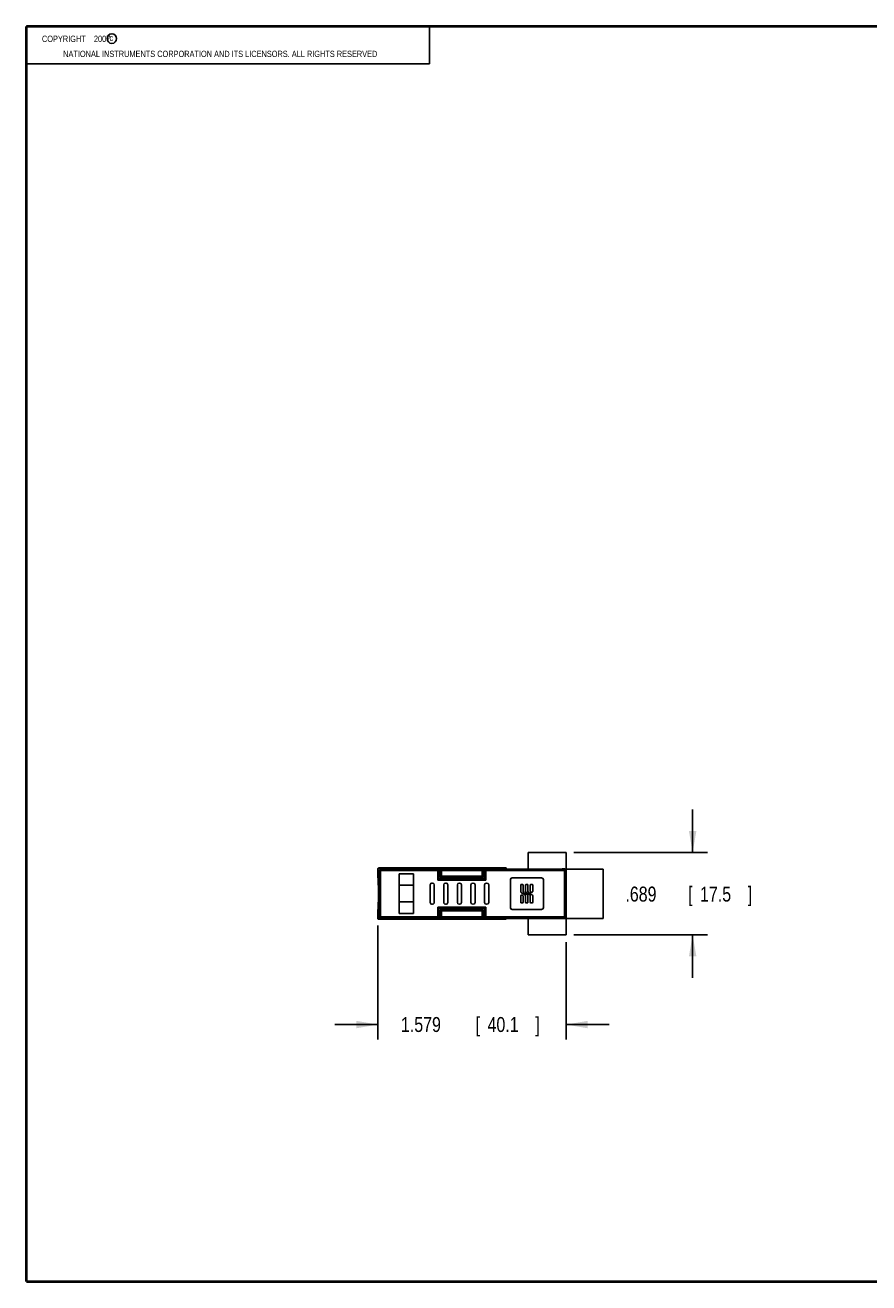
# Model space of a CAD drawing. Header units: inches. Extents: x 0.2 to 16.8, y 0.1 to 10.8.
# Tile 1 of 10: x 0.2 to 7.3, y 0.2 to 10.8. Entities that reach past the tile are written whole.
import ezdxf

# ---------------------------------------------------------------- set-up
doc = ezdxf.new("R2010")
doc.units = ezdxf.units.IN
doc.header["$LTSCALE"] = 0.935
doc.header["$MEASUREMENT"] = 0
doc.layers.get('0').update_dxf_attribs({"linetype": 'CONTINUOUS'})
doc.layers.add('DIMENSIONS', color=7, linetype='CONTINUOUS')
doc.styles.get("Standard").update_dxf_attribs({"font": 'txt', "width": 0.8})
doc.dimstyles.new('DIMSTYLE_1', dxfattribs={"dimtxt": 0.125, "dimasz": 0.18, "dimexe": 0.18, "dimexo": 0.0625, "dimgap": 0.09, "dimtad": 0, "dimtih": 1, "dimtoh": 1, "dimdec": 3, "dimzin": 4, "dimdsep": 46, "dimtxsty": 'STANDARD', "dimblk": '_FILLED', "dimblk1": '_FILLED', "dimblk2": '_FILLED', "dimcen": 0.09, "dimadec": 0, "dimazin": 0, "dimtp": 0.01, "dimtm": 0.01, "dimtfac": 1, "dimtdec": 3, "dimtofl": 0, "dimtmove": 0, "dimatfit": 3, "dimldrblk": '_FILLED', "dimfxl": 1, "dimtolj": 1, "dimtzin": 4, "dimarcsym": 0})

# ---------------------------------------------------------------- blocks, each defined once
blk = doc.blocks.new('_FILLED')
at = {"color": 0, "linetype": 'BYBLOCK'}
blk.add_solid([(0, 0), (-1, 0.174), (-1, -0.174)], dxfattribs=at)
blk = doc.blocks.new('*D0')
at = {"layer": 'DIMENSIONS', "color": 2, "linetype": 'CONTINUOUS'}
for p, q in [((3.192, 3.237), (3.192, 2.284)), ((4.77, 3.097), (4.77, 2.284)), ((3.192, 2.409), (2.832, 2.409)), ((4.77, 2.409), (5.13, 2.409))]:
    blk.add_line(p, q, dxfattribs=at)
at = {"layer": 'DIMENSIONS', "color": 2, "linetype": 'CONTINUOUS', "xscale": 0.18, "yscale": 0.18, "zscale": 0.18}
blk.add_blockref('_FILLED', (3.192, 2.409), dxfattribs=at)
at = {"layer": 'DIMENSIONS', "color": 2, "linetype": 'CONTINUOUS', "xscale": 0.18, "yscale": 0.18, "zscale": 0.18, "rotation": 180}
blk.add_blockref('_FILLED', (4.77, 2.409), dxfattribs=at)
at = {"layer": 'DIMENSIONS', "color": 2, "linetype": 'CONTINUOUS', "width": 0.8}
for s, p in [('1.579', (3.386, 2.347)), ('[', (4.011, 2.347)), ('40.1', (4.111, 2.347)), (']', (4.511, 2.347))]:
    blk.add_text(s, height=0.125, dxfattribs=at).set_placement(p)
blk = doc.blocks.new('*D1')
at = {"layer": 'DIMENSIONS', "color": 2, "linetype": 'CONTINUOUS'}
for p, q in [((5.828, 3.848), (5.828, 4.208)), ((4.833, 3.848), (5.953, 3.848)), ((4.833, 3.159), (5.953, 3.159)), ((5.828, 3.159), (5.828, 2.799))]:
    blk.add_line(p, q, dxfattribs=at)
at = {"layer": 'DIMENSIONS', "color": 2, "linetype": 'CONTINUOUS', "xscale": 0.18, "yscale": 0.18, "zscale": 0.18}
for p, rotation in [((5.828, 3.848), 270), ((5.828, 3.159), 90)]:
    blk.add_blockref('_FILLED', p, dxfattribs=dict(at, rotation=rotation))
at = {"layer": 'DIMENSIONS', "color": 2, "linetype": 'CONTINUOUS', "width": 0.8}
for s, p in [('.689', (5.265, 3.438)), ('[', (5.79, 3.438)), ('17.5', (5.89, 3.438)), (']', (6.29, 3.438))]:
    blk.add_text(s, height=0.125, dxfattribs=at).set_placement(p)

msp = doc.modelspace()

# ---------------------------------------------------------------- linework, layer by layer
at = {"color": 2, "linetype": 'CONTINUOUS'}
for p, q in [((0.25, 10.7586), (3.625, 10.7586)), ((0.25, 10.7586), (0.25, 10.4456)), ((3.625, 10.7586), (3.625, 10.4456)), ((0.25, 10.4456), (3.625, 10.4456))]:
    msp.add_line(p, q, dxfattribs=at)
at = {"color": 7, "linetype": 'CONTINUOUS'}
for p, q in [((4.4516, 3.7102), (4.4516, 3.848)), ((4.4516, 3.848), (4.7705, 3.848)), ((4.7705, 3.159), (4.7705, 3.848)), ((3.1919, 3.6498), (3.1919, 3.7086)), ((3.1919, 3.7086), (3.2037, 3.6968)), ((3.2019, 3.7186), (3.2137, 3.7068)), ((3.2019, 3.7186), (4.2665, 3.7186)), ((3.2037, 3.6968), (3.2037, 3.3111)), ((3.694, 3.6968), (3.2037, 3.6968)), ((3.2137, 3.7068), (3.2137, 3.3011)), ((3.704, 3.7068), (3.2137, 3.7068)), ((3.694, 3.6968), (3.694, 3.6174)), ((3.704, 3.6274), (3.704, 3.7186)), ((3.704, 3.7068), (3.704, 3.7068)), ((3.7149, 3.639), (3.7149, 3.7186)), ((4.0746, 3.7068), (3.7149, 3.7068)), ((3.7249, 3.6968), (3.7249, 3.649)), ((4.0646, 3.6968), (3.7249, 3.6968)), ((4.0646, 3.649), (4.0646, 3.6968)), ((4.0746, 3.639), (4.0746, 3.7186)), ((4.0865, 3.6274), (4.0865, 3.7186)), ((4.0865, 3.7068), (4.0865, 3.7068)), ((4.754, 3.7068), (4.0866, 3.7068)), ((4.0965, 3.6174), (4.0965, 3.6968)), ((4.764, 3.6968), (4.0965, 3.6968)), ((4.2665, 3.7099), (4.2665, 3.7186)), ((4.2665, 3.7102), (4.7351, 3.7102)), ((4.2665, 3.7099), (4.3728, 3.7099)), ((4.3728, 3.7084), (4.3728, 3.7102)), ((4.3728, 3.7084), (4.7351, 3.7084)), ((4.754, 3.7107), (4.7351, 3.7107)), ((4.7351, 3.7084), (4.7351, 3.7107)), ((4.754, 3.2972), (4.754, 3.7107)), ((4.7571, 3.7102), (5.0776, 3.7102)), ((4.764, 3.3072), (4.764, 3.7007)), ((5.0776, 3.2968), (5.0776, 3.7102)), ((3.1919, 3.6498), (3.1927, 3.6509)), ((3.3715, 3.6704), (3.3715, 3.3374)), ((3.491, 3.6704), (3.3715, 3.6704)), ((3.3715, 3.6702), (3.491, 3.6702)), ((3.491, 3.3374), (3.491, 3.6704)), ((3.6305, 3.5772), (3.6305, 3.4307)), ((3.6495, 3.5922), (3.6455, 3.5922)), ((3.6645, 3.4307), (3.6645, 3.5772)), ((4.0965, 3.6174), (3.694, 3.6174)), ((3.704, 3.6702), (3.7149, 3.6702)), ((4.0865, 3.6274), (3.704, 3.6274)), ((3.7149, 3.639), (4.0746, 3.639)), ((3.7249, 3.649), (4.0646, 3.649)), ((3.7445, 3.5772), (3.7445, 3.4307)), ((3.7635, 3.5922), (3.7595, 3.5922)), ((3.7785, 3.4307), (3.7785, 3.5772)), ((3.8585, 3.5772), (3.8585, 3.4307)), ((3.8775, 3.5922), (3.8735, 3.5922)), ((3.8925, 3.4307), (3.8925, 3.5772)), ((3.9725, 3.5772), (3.9725, 3.4307)), ((3.9915, 3.5922), (3.9875, 3.5922)), ((4.0065, 3.4307), (4.0065, 3.5772)), ((4.0746, 3.6702), (4.0865, 3.6702)), ((4.0865, 3.5772), (4.0865, 3.4307)), ((4.1055, 3.5922), (4.1015, 3.5922)), ((4.1205, 3.4307), (4.1205, 3.5772)), ((4.302, 3.6214), (4.302, 3.3864)), ((4.564, 3.6364), (4.317, 3.6364)), ((4.404, 3.5814), (4.394, 3.5814)), ((4.444, 3.5814), (4.434, 3.5814)), ((4.484, 3.5814), (4.474, 3.5814)), ((4.579, 3.3864), (4.579, 3.6214)), ((3.3715, 3.5744), (3.491, 3.5744)), ((4.389, 3.5764), (4.389, 3.5248)), ((4.389, 3.4864), (4.389, 3.4314)), ((4.404, 3.4914), (4.394, 3.4914)), ((4.3961, 3.512), (4.422, 3.4959)), ((4.409, 3.5248), (4.409, 3.5764)), ((4.409, 3.4314), (4.409, 3.4864)), ((4.442, 3.4959), (4.4161, 3.512)), ((4.429, 3.5764), (4.429, 3.5248)), ((4.429, 3.4831), (4.429, 3.4314)), ((4.4361, 3.512), (4.462, 3.4959)), ((4.449, 3.5248), (4.449, 3.5764)), ((4.449, 3.4314), (4.449, 3.4831)), ((4.482, 3.4959), (4.4561, 3.512)), ((4.469, 3.5764), (4.469, 3.5214)), ((4.469, 3.4831), (4.469, 3.4314)), ((4.474, 3.5164), (4.484, 3.5164)), ((4.489, 3.5214), (4.489, 3.5764)), ((4.489, 3.4314), (4.489, 3.4831)), ((3.491, 3.4344), (3.3715, 3.4344)), ((3.6455, 3.4157), (3.6495, 3.4157)), ((3.694, 3.3914), (3.694, 3.3111)), ((3.694, 3.3914), (4.0965, 3.3914)), ((3.704, 3.3814), (3.704, 3.2893)), ((3.704, 3.3814), (4.0865, 3.3814)), ((3.7149, 3.3699), (3.7149, 3.2893)), ((4.0746, 3.3699), (3.7149, 3.3699)), ((3.7595, 3.4157), (3.7635, 3.4157)), ((3.8735, 3.4157), (3.8775, 3.4157)), ((3.9875, 3.4157), (3.9915, 3.4157)), ((4.0746, 3.2893), (4.0746, 3.3699)), ((4.0865, 3.2893), (4.0865, 3.3814)), ((4.0965, 3.3111), (4.0965, 3.3914)), ((4.1015, 3.4157), (4.1055, 3.4157)), ((4.317, 3.3714), (4.564, 3.3714)), ((4.394, 3.4264), (4.404, 3.4264)), ((4.434, 3.4264), (4.444, 3.4264)), ((4.474, 3.4264), (4.484, 3.4264)), ((3.1919, 3.2993), (3.1919, 3.3581)), ((3.1927, 3.357), (3.1919, 3.3581)), ((3.2037, 3.3111), (3.1919, 3.2993)), ((3.2137, 3.3011), (3.2019, 3.2893)), ((3.2019, 3.2893), (4.2665, 3.2893)), ((3.2037, 3.3111), (3.694, 3.3111)), ((3.2137, 3.3011), (3.704, 3.3011)), ((3.3715, 3.3377), (3.491, 3.3377)), ((3.3715, 3.3374), (3.491, 3.3374)), ((3.704, 3.3377), (3.7149, 3.3377)), ((3.704, 3.3011), (3.704, 3.3011)), ((3.7149, 3.3011), (4.0746, 3.3011)), ((3.7249, 3.3599), (3.7249, 3.3111)), ((4.0646, 3.3599), (3.7249, 3.3599)), ((3.7249, 3.3111), (4.0646, 3.3111)), ((4.0646, 3.3111), (4.0646, 3.3599)), ((4.0746, 3.3377), (4.0865, 3.3377)), ((4.0865, 3.3011), (4.0865, 3.3011)), ((4.0866, 3.3011), (4.754, 3.3011)), ((4.0965, 3.3111), (4.764, 3.3111)), ((4.2665, 3.298), (4.3728, 3.298)), ((4.2665, 3.2893), (4.2665, 3.298)), ((4.2665, 3.2968), (5.0776, 3.2968)), ((4.3728, 3.2995), (4.7351, 3.2995)), ((4.3728, 3.2968), (4.3728, 3.2995)), ((4.4516, 3.159), (4.4516, 3.2968)), ((4.7351, 3.2968), (4.7351, 3.2995)), ((4.754, 3.2972), (4.7351, 3.2972)), ((4.4516, 3.159), (4.7705, 3.159))]:
    msp.add_line(p, q, dxfattribs=at)
at = {"color": 7, "linetype": 'CONTINUOUS', "const_width": 0.02}
for points in [[(0.25, 10.7586), (0.25, 0.2586)], [(16.75, 10.7586), (0.25, 10.7586)], [(0.25, 0.2586), (16.75, 0.2586)]]:
    msp.add_lwpolyline(points, dxfattribs=at)
at = {"color": 2, "linetype": 'CONTINUOUS'}
msp.add_circle((0.9659, 10.6562), 0.0403, dxfattribs=at)
at = {"color": 7, "linetype": 'CONTINUOUS'}
for centre, radius, start, end in [((3.6455, 3.5772), 0.015, 90, 180), ((3.6495, 3.5772), 0.015, 0, 90), ((3.7595, 3.5772), 0.015, 90, 180), ((3.7635, 3.5772), 0.015, 0, 90), ((3.8735, 3.5772), 0.015, 90, 180), ((3.8775, 3.5772), 0.015, 0, 90), ((3.9875, 3.5772), 0.015, 90, 180), ((3.9915, 3.5772), 0.015, 0, 90), ((4.1015, 3.5772), 0.015, 90, 180), ((4.1055, 3.5772), 0.015, 0, 90), ((4.317, 3.6214), 0.015, 90, 180), ((4.394, 3.5764), 0.005, 90, 180), ((4.404, 3.5764), 0.005, 0, 90), ((4.434, 3.5764), 0.005, 90, 180), ((4.444, 3.5764), 0.005, 0, 90), ((4.474, 3.5764), 0.005, 90, 180), ((4.484, 3.5764), 0.005, 0, 90), ((4.564, 3.6214), 0.015, 0, 90), ((4.404, 3.5248), 0.015, 180, 237.99462), ((4.394, 3.4864), 0.005, 90, 180), ((4.404, 3.4864), 0.005, 0, 90), ((4.424, 3.5248), 0.015, 180, 237.99462), ((4.414, 3.4831), 0.015, 0, 57.99462), ((4.444, 3.5248), 0.015, 180, 237.99462), ((4.434, 3.4831), 0.015, 0, 57.99462), ((4.464, 3.5248), 0.015, 180, 237.99462), ((4.454, 3.4831), 0.015, 0, 57.99462), ((4.474, 3.5214), 0.005, 180, 270), ((4.474, 3.4831), 0.015, 0, 57.99462), ((4.484, 3.5214), 0.005, 270, 360), ((3.6455, 3.4307), 0.015, 180, 270), ((3.6495, 3.4307), 0.015, 270, 360), ((3.7595, 3.4307), 0.015, 180, 270), ((3.7635, 3.4307), 0.015, 270, 360), ((3.8735, 3.4307), 0.015, 180, 270), ((3.8775, 3.4307), 0.015, 270, 360), ((3.9875, 3.4307), 0.015, 180, 270), ((3.9915, 3.4307), 0.015, 270, 360), ((4.1015, 3.4307), 0.015, 180, 270), ((4.1055, 3.4307), 0.015, 270, 360), ((4.317, 3.3864), 0.015, 180, 270), ((4.394, 3.4314), 0.005, 180, 270), ((4.404, 3.4314), 0.005, 270, 360), ((4.434, 3.4314), 0.005, 180, 270), ((4.444, 3.4314), 0.005, 270, 360), ((4.474, 3.4314), 0.005, 180, 270), ((4.484, 3.4314), 0.005, 270, 360), ((4.564, 3.3864), 0.015, 270, 360)]:
    msp.add_arc(centre, radius, start, end, dxfattribs=at)
for points, knots in [([(3.1919, 3.7086), (3.1919, 3.7096), (3.1922, 3.7117), (3.1937, 3.7146), (3.1959, 3.7168), (3.1988, 3.7183), (3.2009, 3.7186), (3.2019, 3.7186)], [0, 0, 0, 0, 0.2002392, 0.4001199, 0.5998801, 0.7997608, 1, 1, 1, 1]), ([(3.2037, 3.6968), (3.2037, 3.6978), (3.204, 3.6999), (3.2055, 3.7027), (3.2077, 3.705), (3.2106, 3.7064), (3.2127, 3.7068), (3.2137, 3.7068)], [0, 0, 0, 0, 0.1980962, 0.398487, 0.5988903, 0.7994761, 1, 1, 1, 1]), ([(3.704, 3.7068), (3.7039, 3.7067), (3.7035, 3.7063), (3.7026, 3.7054), (3.7012, 3.7039), (3.6992, 3.702), (3.6968, 3.6995), (3.695, 3.6977), (3.694, 3.6968)], [0, 0, 0, 0, 0.0343821, 0.1243677, 0.2700144, 0.4676067, 0.7122523, 1, 1, 1, 1]), ([(3.7149, 3.7068), (3.7151, 3.7067), (3.7155, 3.7063), (3.7164, 3.7054), (3.7178, 3.7039), (3.7198, 3.702), (3.7222, 3.6995), (3.724, 3.6977), (3.7249, 3.6968)], [0, 0, 0, 0, 0.0343821, 0.1243677, 0.2700144, 0.4676067, 0.7122523, 1, 1, 1, 1]), ([(4.0746, 3.7068), (4.0745, 3.7067), (4.0741, 3.7063), (4.0732, 3.7054), (4.0718, 3.7039), (4.0698, 3.702), (4.0674, 3.6995), (4.0656, 3.6977), (4.0646, 3.6968)], [0, 0, 0, 0, 0.0343821, 0.1243677, 0.2700144, 0.4676067, 0.7122523, 1, 1, 1, 1]), ([(4.0866, 3.7068), (4.0867, 3.7067), (4.0871, 3.7063), (4.088, 3.7054), (4.0894, 3.7039), (4.0914, 3.702), (4.0938, 3.6995), (4.0956, 3.6977), (4.0965, 3.6968)], [0, 0, 0, 0, 0.0343821, 0.1243677, 0.2700144, 0.4676067, 0.7122523, 1, 1, 1, 1]), ([(4.754, 3.7107), (4.7551, 3.7107), (4.7572, 3.7104), (4.76, 3.7089), (4.7623, 3.7067), (4.7637, 3.7038), (4.764, 3.7017), (4.764, 3.7007)], [0, 0, 0, 0, 0.199876, 0.3997994, 0.5997993, 0.799876, 1, 1, 1, 1]), ([(4.754, 3.7068), (4.7551, 3.7068), (4.7572, 3.7065), (4.76, 3.705), (4.7623, 3.7028), (4.7637, 3.6999), (4.764, 3.6978), (4.764, 3.6968)], [0, 0, 0, 0, 0.1981334, 0.3985547, 0.5989276, 0.7994755, 1, 1, 1, 1]), ([(3.1919, 3.6498), (3.1926, 3.6481), (3.1933, 3.643), (3.1943, 3.6337), (3.1951, 3.621), (3.1959, 3.6058), (3.1965, 3.5888), (3.197, 3.5708), (3.1974, 3.552), (3.1976, 3.5329), (3.1977, 3.5136), (3.1977, 3.4943), (3.1976, 3.475), (3.1974, 3.4559), (3.197, 3.4371), (3.1965, 3.4191), (3.1959, 3.4021), (3.1951, 3.3869), (3.1943, 3.3742), (3.1933, 3.3649), (3.1926, 3.3598), (3.1919, 3.3581)], [0, 0, 0, 0, 0.0191638, 0.052199, 0.09663, 0.1495655, 0.20831, 0.270712, 0.3352113, 0.4007963, 0.4668808, 0.5331193, 0.5992036, 0.6647886, 0.729288, 0.79169, 0.8504345, 0.9033699, 0.9478009, 0.9808362, 1, 1, 1, 1]), ([(3.1928, 3.6506), (3.1929, 3.6506), (3.1945, 3.6509), (3.1941, 3.6436), (3.196, 3.6371), (3.1965, 3.6239), (3.1974, 3.609), (3.1981, 3.5916), (3.1986, 3.5731), (3.199, 3.5537), (3.1992, 3.5339), (3.1993, 3.514), (3.1993, 3.4939), (3.1992, 3.474), (3.199, 3.4542), (3.1986, 3.4348), (3.1981, 3.4163), (3.1974, 3.3989), (3.1965, 3.384), (3.196, 3.3708), (3.1941, 3.3643), (3.1945, 3.3569), (3.1929, 3.3573), (3.1928, 3.3573)], [0, 0, 0, 0, 0.0010772, 0.0158335, 0.0458673, 0.0887885, 0.1414934, 0.2009515, 0.2646598, 0.3307846, 0.3981267, 0.4659951, 0.5340044, 0.6018728, 0.6692151, 0.7353399, 0.7990482, 0.8585063, 0.9112112, 0.9541325, 0.9841663, 0.9989228, 1, 1, 1, 1]), ([(3.704, 3.6274), (3.704, 3.6274), (3.7036, 3.627), (3.7027, 3.6261), (3.7013, 3.6247), (3.6993, 3.6227), (3.6968, 3.6202), (3.695, 3.6184), (3.694, 3.6174)], [0, 0, 0, 0, 0.0277788, 0.1135417, 0.2577958, 0.4570063, 0.7058135, 1, 1, 1, 1]), ([(3.7149, 3.639), (3.715, 3.6391), (3.7154, 3.6394), (3.7163, 3.6403), (3.7177, 3.6417), (3.7197, 3.6437), (3.7221, 3.6462), (3.724, 3.648), (3.7249, 3.649)], [0, 0, 0, 0, 0.0277788, 0.1135417, 0.2577958, 0.4570063, 0.7058135, 1, 1, 1, 1]), ([(4.0746, 3.639), (4.0745, 3.6391), (4.0742, 3.6394), (4.0733, 3.6403), (4.0719, 3.6417), (4.0699, 3.6437), (4.0674, 3.6462), (4.0656, 3.648), (4.0646, 3.649)], [0, 0, 0, 0, 0.0277788, 0.1135417, 0.2577958, 0.4570063, 0.7058135, 1, 1, 1, 1]), ([(4.0865, 3.6274), (4.0866, 3.6274), (4.087, 3.627), (4.0879, 3.6261), (4.0893, 3.6247), (4.0913, 3.6227), (4.0938, 3.6202), (4.0956, 3.6184), (4.0965, 3.6174)], [0, 0, 0, 0, 0.0277788, 0.1135417, 0.2577958, 0.4570063, 0.7058135, 1, 1, 1, 1]), ([(3.704, 3.3814), (3.704, 3.3815), (3.7036, 3.3819), (3.7027, 3.3828), (3.7013, 3.3842), (3.6993, 3.3862), (3.6968, 3.3887), (3.695, 3.3905), (3.694, 3.3914)], [0, 0, 0, 0, 0.0277788, 0.1135417, 0.2577958, 0.4570063, 0.7058135, 1, 1, 1, 1]), ([(3.7149, 3.3699), (3.715, 3.3698), (3.7154, 3.3695), (3.7163, 3.3686), (3.7177, 3.3672), (3.7197, 3.3652), (3.7221, 3.3627), (3.724, 3.3609), (3.7249, 3.3599)], [0, 0, 0, 0, 0.0277788, 0.1135417, 0.2577958, 0.4570063, 0.7058135, 1, 1, 1, 1]), ([(4.0746, 3.3699), (4.0745, 3.3698), (4.0742, 3.3695), (4.0733, 3.3686), (4.0719, 3.3672), (4.0699, 3.3652), (4.0674, 3.3627), (4.0656, 3.3609), (4.0646, 3.3599)], [0, 0, 0, 0, 0.0277788, 0.1135417, 0.2577958, 0.4570063, 0.7058135, 1, 1, 1, 1]), ([(4.0865, 3.3814), (4.0866, 3.3815), (4.087, 3.3819), (4.0879, 3.3828), (4.0893, 3.3842), (4.0913, 3.3862), (4.0938, 3.3887), (4.0956, 3.3905), (4.0965, 3.3914)], [0, 0, 0, 0, 0.0277788, 0.1135417, 0.2577958, 0.4570063, 0.7058135, 1, 1, 1, 1]), ([(3.1919, 3.2993), (3.1919, 3.2983), (3.1922, 3.2962), (3.1937, 3.2933), (3.1959, 3.2911), (3.1988, 3.2896), (3.2009, 3.2893), (3.2019, 3.2893)], [0, 0, 0, 0, 0.2002392, 0.4001199, 0.5998801, 0.7997608, 1, 1, 1, 1]), ([(3.2137, 3.3011), (3.2127, 3.3011), (3.2106, 3.3014), (3.2077, 3.3029), (3.2055, 3.3051), (3.204, 3.308), (3.2037, 3.3101), (3.2037, 3.3111)], [0, 0, 0, 0, 0.1999589, 0.3999786, 0.6000214, 0.8000411, 1, 1, 1, 1]), ([(3.704, 3.3011), (3.7039, 3.3012), (3.7035, 3.3016), (3.7026, 3.3025), (3.7012, 3.304), (3.6992, 3.3059), (3.6968, 3.3084), (3.695, 3.3101), (3.694, 3.3111)], [0, 0, 0, 0, 0.0343821, 0.1243677, 0.2700144, 0.4676067, 0.7122523, 1, 1, 1, 1]), ([(3.7149, 3.3011), (3.7151, 3.3012), (3.7155, 3.3016), (3.7164, 3.3025), (3.7178, 3.304), (3.7198, 3.3059), (3.7222, 3.3084), (3.724, 3.3101), (3.7249, 3.3111)], [0, 0, 0, 0, 0.0343821, 0.1243677, 0.2700144, 0.4676067, 0.7122523, 1, 1, 1, 1]), ([(4.0746, 3.3011), (4.0745, 3.3012), (4.0741, 3.3016), (4.0732, 3.3025), (4.0718, 3.304), (4.0698, 3.3059), (4.0674, 3.3084), (4.0656, 3.3101), (4.0646, 3.3111)], [0, 0, 0, 0, 0.0343821, 0.1243677, 0.2700144, 0.4676067, 0.7122523, 1, 1, 1, 1]), ([(4.0866, 3.3011), (4.0867, 3.3012), (4.0871, 3.3016), (4.088, 3.3025), (4.0894, 3.304), (4.0914, 3.3059), (4.0938, 3.3084), (4.0956, 3.3101), (4.0965, 3.3111)], [0, 0, 0, 0, 0.0343821, 0.1243677, 0.2700144, 0.4676067, 0.7122523, 1, 1, 1, 1]), ([(4.764, 3.3111), (4.764, 3.3101), (4.7637, 3.308), (4.7623, 3.3051), (4.76, 3.3029), (4.7572, 3.3014), (4.7551, 3.3011), (4.754, 3.3011)], [0, 0, 0, 0, 0.199942, 0.3999062, 0.5999062, 0.7999421, 1, 1, 1, 1]), ([(4.764, 3.3072), (4.764, 3.3062), (4.7637, 3.3041), (4.7623, 3.3012), (4.76, 3.299), (4.7572, 3.2975), (4.7551, 3.2972), (4.754, 3.2972)], [0, 0, 0, 0, 0.200124, 0.4002007, 0.6002006, 0.800124, 1, 1, 1, 1])]:
    msp.add_open_spline(points, degree=3, knots=knots, dxfattribs=at)

# ---------------------------------------------------------------- texts
at = {"color": 2, "linetype": 'CONTINUOUS', "width": 0.8}
for s, p in [('c', (0.946, 10.6363)), ('NATIONAL INSTRUMENTS CORPORATION AND ITS LICENSORS. ALL RIGHTS RESERVED', (0.5583, 10.5016))]:
    msp.add_text(s, height=0.053, dxfattribs=at).set_placement(p)
at = {"color": 2, "linetype": 'CONTINUOUS', "insert": (0.3125, 10.6805), "char_height": 0.053, "width": 0.8904, "attachment_point": 1}
msp.add_mtext('    COPYRIGHT    2007', dxfattribs=at)

# ---------------------------------------------------------------- dimensions: what is measured, and where the dimension line sits
at = {"layer": 'DIMENSIONS', "color": 2, "linetype": 'CONTINUOUS'}
for base, p1, p2, angle, picture, middle in [((5.8276, 3.848), (4.833, 3.159), (4.833, 3.848), 90, '*D1', (5.8276, 3.5004)), ((3.1919, 2.409), (4.7705, 3.0965), (3.1919, 3.2368), 180, '*D0', (3.9982, 2.409))]:
    dim = msp.add_linear_dim(base=base, p1=p1, p2=p2, angle=angle, dimstyle='DIMSTYLE_1', dxfattribs=at)
    dim.commit()
    dim.dimension.update_dxf_attribs({"geometry": picture, "text_midpoint": middle, "dimtype": 160})

doc.saveas('drawing.dxf')
